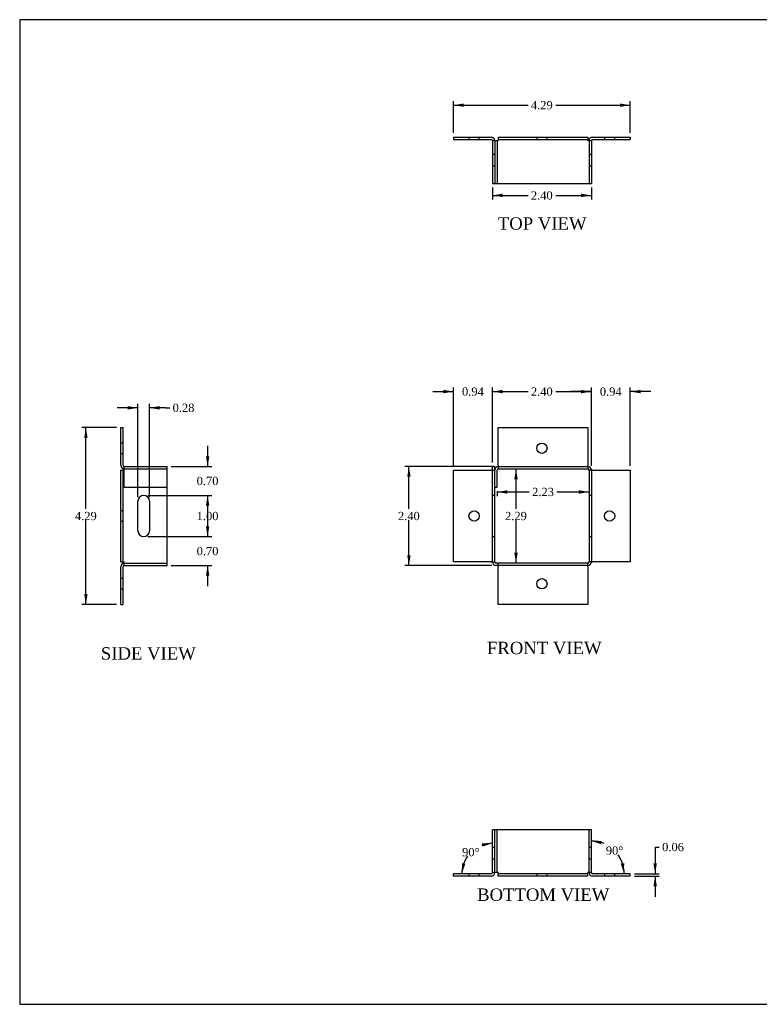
# Model space of a CAD drawing. Header units: inches. Extents: x 0.1 to 35.9, y -0.2 to 23.9.
# Tile 1 of 3: x 0.1 to 18, y 0.1 to 23.9. Entities that reach past the tile are written whole.
import ezdxf
from ezdxf.enums import TextEntityAlignment as Align
from ezdxf.lldxf.tags import DXFTag

# ---------------------------------------------------------------- set-up
doc = ezdxf.new("R2010")
doc.units = ezdxf.units.IN
doc.header["$MEASUREMENT"] = 0
doc.layers.add('COM55557-1', color=7, linetype='Continuous')
doc.layers.add('Default', color=7, linetype='Continuous')
doc.styles.add('SEACAD_Times_New_Roman', font='times.ttf')
tags = doc.linetypes.add('HIDDEN2', pattern=[0.1875, 0.125, -0.0625]).pattern_tags.tags
tags[6:7] = [DXFTag(74, 4), DXFTag(75, 0), DXFTag(340, '0'), DXFTag(46, 0.0), DXFTag(50, 0.0), DXFTag(44, 0.0), DXFTag(45, 0.0)]
tags[4:5] = [DXFTag(74, 4), DXFTag(75, 0), DXFTag(340, '0'), DXFTag(46, 0.0), DXFTag(50, 0.0), DXFTag(44, 0.0), DXFTag(45, 0.0)]
doc.dimstyles.new('HAMMOND_(STH_-_42x28)', dxfattribs={"dimtxt": 0.2, "dimasz": 0.25, "dimexe": 0.1, "dimexo": 0.1, "dimgap": 0.05, "dimtad": 0, "dimtih": 1, "dimtoh": 1, "dimzin": 0, "dimdsep": 46, "dimtxsty": 'SEACAD_Times_New_Roman', "dimblk1": '_SE_FILLED', "dimblk2": '_SE_FILLED', "dimsah": 1, "dimcen": 0.1, "dimadec": 0, "dimazin": 0, "dimtfac": 0.8, "dimtofl": 0, "dimtmove": 0, "dimatfit": 3, "dimfxl": 1, "dimtolj": 1, "dimtzin": 0, "dimarcsym": 0})

# ---------------------------------------------------------------- blocks, each defined once
blk = doc.blocks.new('SE')
at = {"layer": 'COM55557-1', "color": 7, "linetype": 'Continuous'}
for p, q in [((11.678, 13.133), (11.678, 14.047)), ((11.678, 14.047), (13.849, 14.047)), ((13.849, 14.047), (13.849, 13.133)), ((11.678, 13.133), (11.678, 13.104)), ((13.849, 13.104), (13.849, 13.133)), ((10.592, 13.018), (11.506, 13.018)), ((10.592, 10.79), (10.592, 13.018)), ((11.535, 13.018), (11.506, 13.018)), ((11.535, 10.79), (11.535, 13.104)), ((11.535, 13.104), (11.592, 13.104)), ((11.592, 10.79), (11.592, 13.104)), ((11.592, 12.604), (11.592, 13.018)), ((11.649, 12.604), (11.649, 13.018)), ((11.678, 13.104), (13.849, 13.104)), ((11.678, 13.047), (13.849, 13.047)), ((13.878, 13.018), (13.878, 10.79)), ((13.935, 13.018), (13.935, 10.79)), ((13.964, 13.018), (13.935, 13.018)), ((13.964, 13.018), (14.878, 13.018)), ((14.878, 13.018), (14.878, 10.79)), ((11.592, 12.604), (11.649, 12.604)), ((11.506, 10.79), (10.592, 10.79)), ((11.506, 10.79), (11.535, 10.79)), ((13.849, 10.761), (11.621, 10.761)), ((13.935, 10.79), (13.964, 10.79)), ((14.878, 10.79), (13.964, 10.79)), ((13.849, 10.704), (11.621, 10.704)), ((11.678, 10.704), (11.678, 10.675)), ((11.678, 9.761), (11.678, 10.675)), ((13.849, 10.675), (13.849, 10.704)), ((13.849, 10.675), (13.849, 9.761)), ((13.849, 9.761), (11.678, 9.761))]:
    blk.add_line(p, q, dxfattribs=at)
at = {"layer": 'COM55557-1', "color": 7, "linetype": 'HIDDEN2'}
for p, q in [((11.535, 13.018), (11.592, 13.018)), ((11.678, 13.104), (11.678, 13.047)), ((13.849, 13.104), (13.849, 13.047)), ((13.935, 13.018), (13.878, 13.018)), ((11.592, 12.404), (11.535, 12.404)), ((13.935, 12.404), (13.878, 12.404)), ((11.535, 11.404), (11.592, 11.404)), ((13.878, 11.404), (13.935, 11.404)), ((11.535, 10.79), (11.592, 10.79)), ((11.678, 10.704), (11.678, 10.761)), ((13.849, 10.704), (13.849, 10.761)), ((13.935, 10.79), (13.878, 10.79))]:
    blk.add_line(p, q, dxfattribs=at)
at = {"layer": 'COM55557-1', "color": 7, "linetype": 'Continuous'}
for centre in [(12.735, 13.547), (11.092, 11.904), (14.378, 11.904), (12.735, 10.261)]:
    blk.add_circle(centre, 0.125, dxfattribs=at)
for centre, radius, start, end in [((11.678, 13.018), 0.086, 90, 180), ((11.678, 13.018), 0.029, 90, 180), ((13.849, 13.018), 0.086, 0, 90), ((13.849, 13.018), 0.029, 0, 90), ((11.621, 10.79), 0.086, 180, 270), ((11.621, 10.79), 0.029, 180, 270), ((13.849, 10.79), 0.029, 270, 0), ((13.849, 10.79), 0.086, 270, 0)]:
    blk.add_arc(centre, radius, start, end, dxfattribs=at)
blk = doc.blocks.new('SE1')
at = {"layer": 'COM55557-1', "color": 7, "linetype": 'Continuous'}
for p, q in [((10.592, 21.092), (10.592, 21.035)), ((10.592, 21.092), (11.506, 21.092)), ((10.592, 21.035), (11.506, 21.035)), ((11.678, 21.092), (13.849, 21.092)), ((11.678, 21.092), (11.678, 21.035)), ((11.678, 21.035), (13.849, 21.035)), ((11.678, 21.035), (11.678, 21.006)), ((13.849, 21.092), (13.849, 21.035)), ((13.849, 21.006), (13.849, 21.035)), ((13.964, 21.092), (14.878, 21.092)), ((13.964, 21.035), (14.878, 21.035)), ((14.878, 21.092), (14.878, 21.035)), ((11.535, 21.006), (11.535, 19.967)), ((11.535, 21.006), (11.592, 21.006)), ((11.592, 21.006), (11.592, 21.006)), ((11.592, 21.006), (11.592, 19.967)), ((11.592, 21.006), (11.678, 21.006)), ((11.592, 21.006), (11.592, 19.967)), ((13.849, 21.006), (13.935, 21.006)), ((13.935, 21.006), (13.935, 19.967)), ((11.535, 19.967), (11.592, 19.967)), ((11.592, 19.967), (11.592, 19.967)), ((11.592, 19.967), (11.678, 19.967)), ((11.678, 19.967), (13.849, 19.967)), ((13.849, 19.967), (13.935, 19.967))]:
    blk.add_line(p, q, dxfattribs=at)
at = {"layer": 'COM55557-1', "color": 7, "linetype": 'HIDDEN2'}
for p, q in [((10.967, 21.092), (10.967, 21.035)), ((11.217, 21.035), (11.217, 21.092)), ((12.61, 21.092), (12.61, 21.035)), ((12.86, 21.035), (12.86, 21.092)), ((14.253, 21.092), (14.253, 21.035)), ((14.503, 21.035), (14.503, 21.092)), ((11.649, 21.006), (11.649, 19.967)), ((13.878, 21.006), (13.878, 19.967)), ((11.535, 20.676), (11.592, 20.676)), ((13.878, 20.676), (13.935, 20.676)), ((11.535, 20.395), (11.592, 20.395)), ((13.878, 20.395), (13.935, 20.395))]:
    blk.add_line(p, q, dxfattribs=at)
at = {"layer": 'COM55557-1', "color": 7, "linetype": 'Continuous'}
for centre, radius, start, end in [((11.506, 21.006), 0.086, 0, 90), ((11.506, 21.006), 0.029, 0, 90), ((13.964, 21.006), 0.086, 90, 180), ((13.964, 21.006), 0.029, 90, 180)]:
    blk.add_arc(centre, radius, start, end, dxfattribs=at)
blk = doc.blocks.new('SE3')
at = {"layer": 'COM55557-1', "color": 7, "linetype": 'Continuous'}
for p, q in [((2.522, 13.133), (2.522, 14.047)), ((2.522, 14.047), (2.579, 14.047)), ((2.579, 13.133), (2.579, 14.047)), ((2.522, 13.018), (2.579, 13.018)), ((2.522, 10.79), (2.522, 13.018)), ((2.579, 10.79), (2.579, 13.018)), ((2.608, 13.018), (2.579, 13.018)), ((2.608, 13.104), (3.647, 13.104)), ((2.608, 13.018), (2.608, 13.104)), ((3.647, 10.79), (3.647, 13.104)), ((2.938, 11.544), (2.938, 12.263)), ((3.219, 12.263), (3.219, 11.544)), ((2.522, 10.79), (2.579, 10.79)), ((2.579, 10.79), (2.608, 10.79)), ((2.608, 10.704), (2.608, 10.79)), ((3.647, 10.704), (3.647, 10.79)), ((2.522, 9.761), (2.522, 10.675)), ((2.579, 9.761), (2.579, 10.675)), ((2.608, 10.704), (3.647, 10.704)), ((2.522, 9.761), (2.579, 9.761))]:
    blk.add_line(p, q, dxfattribs=at)
at = {"layer": 'COM55557-1', "color": 7, "linetype": 'HIDDEN2'}
for p, q in [((2.579, 13.672), (2.522, 13.672)), ((2.522, 13.422), (2.579, 13.422)), ((2.608, 13.047), (3.647, 13.047)), ((2.608, 12.604), (2.608, 13.018)), ((2.608, 12.604), (3.647, 12.604)), ((2.579, 12.029), (2.522, 12.029)), ((2.522, 11.779), (2.579, 11.779)), ((2.608, 10.761), (3.647, 10.761)), ((2.579, 10.386), (2.522, 10.386)), ((2.522, 10.136), (2.579, 10.136))]:
    blk.add_line(p, q, dxfattribs=at)
at = {"layer": 'COM55557-1', "color": 7, "linetype": 'Continuous'}
for centre, radius, start, end in [((2.608, 13.133), 0.086, 180, 270), ((2.608, 13.133), 0.029, 180, 270), ((3.079, 12.263), 0.141, 0, 180), ((3.079, 11.544), 0.141, 180, 0), ((2.608, 10.675), 0.086, 90, 180), ((2.608, 10.675), 0.029, 90, 180)]:
    blk.add_arc(centre, radius, start, end, dxfattribs=at)
blk = doc.blocks.new('SE4')
at = {"layer": 'COM55557-1', "color": 7, "linetype": 'Continuous'}
for p, q in [((11.621, 4.297), (11.535, 4.297)), ((11.535, 3.258), (11.535, 4.297)), ((13.849, 4.297), (11.621, 4.297)), ((13.935, 4.297), (13.849, 4.297)), ((13.935, 3.258), (13.935, 4.297)), ((11.506, 3.229), (10.592, 3.229)), ((10.592, 3.172), (10.592, 3.229)), ((11.506, 3.172), (10.592, 3.172)), ((11.621, 3.258), (11.535, 3.258)), ((11.678, 3.258), (11.621, 3.258)), ((11.678, 3.258), (11.678, 3.229)), ((11.678, 3.172), (11.678, 3.229)), ((13.849, 3.229), (11.678, 3.229)), ((13.849, 3.172), (11.678, 3.172)), ((13.935, 3.258), (13.849, 3.258)), ((13.849, 3.229), (13.849, 3.258)), ((13.849, 3.172), (13.849, 3.229)), ((14.878, 3.229), (13.964, 3.229)), ((14.878, 3.172), (13.964, 3.172)), ((14.878, 3.172), (14.878, 3.229))]:
    blk.add_line(p, q, dxfattribs=at)
at = {"layer": 'COM55557-1', "color": 7, "linetype": 'HIDDEN2'}
for p, q in [((11.592, 3.258), (11.592, 4.297)), ((11.592, 3.258), (11.592, 4.297)), ((11.649, 3.258), (11.649, 4.297)), ((13.878, 3.258), (13.878, 4.297)), ((11.535, 3.87), (11.592, 3.87)), ((13.878, 3.87), (13.935, 3.87)), ((11.535, 3.589), (11.592, 3.589)), ((13.878, 3.589), (13.935, 3.589)), ((10.967, 3.229), (10.967, 3.172)), ((11.217, 3.172), (11.217, 3.229)), ((12.61, 3.229), (12.61, 3.172)), ((12.86, 3.172), (12.86, 3.229)), ((14.253, 3.229), (14.253, 3.172)), ((14.503, 3.172), (14.503, 3.229))]:
    blk.add_line(p, q, dxfattribs=at)
at = {"layer": 'COM55557-1', "color": 7, "linetype": 'Continuous'}
for centre, radius, start, end in [((11.506, 3.258), 0.086, 270, 0), ((11.506, 3.258), 0.029, 270, 0), ((13.964, 3.258), 0.086, 180, 270), ((13.964, 3.258), 0.029, 180, 270)]:
    blk.add_arc(centre, radius, start, end, dxfattribs=at)
blk = doc.blocks.new('DMBLK6360')
at = {"layer": 'Default', "linetype": 'Continuous', "transparency": 16777216}
for points in [[(9.469, 12.854), (9.552, 12.854), (9.511, 13.104)], [(9.469, 10.954), (9.511, 10.704), (9.552, 10.954)]]:
    blk.add_hatch(color=7, dxfattribs=at).paths.add_polyline_path(points)
at = {"layer": 'Default', "color": 7, "linetype": 'Continuous', "transparency": 16777216}
for p, q in [((11.578, 13.104), (9.411, 13.104)), ((9.511, 12.074), (9.511, 13.104)), ((9.511, 10.704), (9.511, 11.804)), ((11.521, 10.704), (9.411, 10.704))]:
    blk.add_line(p, q, dxfattribs=at)
at = {"layer": 'Default', "color": 7, "linetype": 'Continuous', "transparency": 16777216, "style": 'SEACAD_Times_New_Roman'}
blk.add_text('2.40', height=0.2, dxfattribs=at).set_placement((9.245, 12.004), align=Align.TOP_LEFT)
blk = doc.blocks.new('_SE_FILLED')
at = {"color": 0}
blk.add_line((0, 0), (-1, 0), dxfattribs=at)
blk.add_solid([(0, 0), (-1, -0.1665), (-1, 0.1665), (0, 0)], dxfattribs=at)
blk = doc.blocks.new('DMBLK6361')
at = {"layer": 'Default', "linetype": 'Continuous', "transparency": 16777216}
for points in [[(11.785, 14.962), (11.535, 14.921), (11.785, 14.879)], [(13.685, 14.962), (13.685, 14.879), (13.935, 14.921)]]:
    blk.add_hatch(color=7, dxfattribs=at).paths.add_polyline_path(points)
at = {"layer": 'Default', "color": 7, "linetype": 'Continuous', "transparency": 16777216}
for p, q in [((11.535, 13.204), (11.535, 15.021)), ((11.535, 14.921), (12.399, 14.921)), ((13.07, 14.921), (13.935, 14.921)), ((13.935, 13.118), (13.935, 15.021))]:
    blk.add_line(p, q, dxfattribs=at)
at = {"layer": 'Default', "color": 7, "linetype": 'Continuous', "transparency": 16777216, "style": 'SEACAD_Times_New_Roman'}
blk.add_text('2.40', height=0.2, dxfattribs=at).set_placement((12.469, 15.021), align=Align.TOP_LEFT)
blk = doc.blocks.new('DMBLK6362')
at = {"layer": 'Default', "linetype": 'Continuous', "transparency": 16777216}
for points in [[(2.688, 14.569), (2.688, 14.485), (2.938, 14.527)], [(3.469, 14.569), (3.219, 14.527), (3.469, 14.485)]]:
    blk.add_hatch(color=7, dxfattribs=at).paths.add_polyline_path(points)
at = {"layer": 'Default', "color": 7, "linetype": 'Continuous', "transparency": 16777216}
for p, q in [((2.938, 12.363), (2.938, 14.627)), ((3.219, 12.363), (3.219, 14.627)), ((2.938, 14.527), (2.438, 14.527)), ((3.61, 14.527), (3.219, 14.527)), ((3.61, 14.527), (3.71, 14.527))]:
    blk.add_line(p, q, dxfattribs=at)
at = {"layer": 'Default', "color": 7, "linetype": 'Continuous', "transparency": 16777216, "style": 'SEACAD_Times_New_Roman'}
blk.add_text('0.28', height=0.2, dxfattribs=at).set_placement((3.78, 14.627), align=Align.TOP_LEFT)
blk = doc.blocks.new('DMBLK6363')
at = {"layer": 'Default', "linetype": 'Continuous', "transparency": 16777216}
for points in [[(4.67, 12.154), (4.629, 12.404), (4.587, 12.154)], [(4.67, 11.654), (4.587, 11.654), (4.629, 11.404)]]:
    blk.add_hatch(color=7, dxfattribs=at).paths.add_polyline_path(points)
at = {"layer": 'Default', "color": 7, "linetype": 'Continuous', "transparency": 16777216}
for p, q in [((3.179, 12.404), (4.729, 12.404)), ((4.629, 12.404), (4.629, 12.074)), ((4.629, 11.804), (4.629, 11.404)), ((3.179, 11.404), (4.729, 11.404))]:
    blk.add_line(p, q, dxfattribs=at)
at = {"layer": 'Default', "color": 7, "linetype": 'Continuous', "transparency": 16777216, "style": 'SEACAD_Times_New_Roman'}
blk.add_text('1.00', height=0.2, dxfattribs=at).set_placement((4.363, 12.004), align=Align.TOP_LEFT)
blk = doc.blocks.new('DMBLK6364')
at = {"layer": 'Default', "linetype": 'Continuous', "transparency": 16777216}
for points in [[(4.67, 11.654), (4.587, 11.654), (4.629, 11.404)], [(4.67, 10.454), (4.629, 10.704), (4.587, 10.454)]]:
    blk.add_hatch(color=7, dxfattribs=at).paths.add_polyline_path(points)
at = {"layer": 'Default', "color": 7, "linetype": 'Continuous', "transparency": 16777216}
for p, q in [((4.629, 11.904), (4.629, 11.404)), ((3.179, 11.404), (4.729, 11.404)), ((3.747, 10.704), (4.729, 10.704)), ((4.629, 10.704), (4.629, 10.204))]:
    blk.add_line(p, q, dxfattribs=at)
at = {"layer": 'Default', "color": 7, "linetype": 'Continuous', "transparency": 16777216, "style": 'SEACAD_Times_New_Roman'}
blk.add_text('0.70', height=0.2, dxfattribs=at).set_placement((4.363, 11.154), align=Align.TOP_LEFT)
blk = doc.blocks.new('DMBLK6365')
at = {"layer": 'Default', "linetype": 'Continuous', "transparency": 16777216}
for points in [[(4.67, 13.354), (4.587, 13.354), (4.629, 13.104)], [(4.67, 12.154), (4.629, 12.404), (4.587, 12.154)]]:
    blk.add_hatch(color=7, dxfattribs=at).paths.add_polyline_path(points)
at = {"layer": 'Default', "color": 7, "linetype": 'Continuous', "transparency": 16777216}
for p, q in [((4.629, 13.604), (4.629, 13.104)), ((3.747, 13.104), (4.729, 13.104)), ((3.179, 12.404), (4.729, 12.404)), ((4.629, 12.404), (4.629, 11.904))]:
    blk.add_line(p, q, dxfattribs=at)
at = {"layer": 'Default', "color": 7, "linetype": 'Continuous', "transparency": 16777216, "style": 'SEACAD_Times_New_Roman'}
blk.add_text('0.70', height=0.2, dxfattribs=at).set_placement((4.363, 12.854), align=Align.TOP_LEFT)
blk = doc.blocks.new('DMBLK6366')
at = {"layer": 'Default', "linetype": 'Continuous', "transparency": 16777216}
for points in [[(1.635, 13.797), (1.718, 13.797), (1.677, 14.047)], [(1.635, 10.011), (1.677, 9.761), (1.718, 10.011)]]:
    blk.add_hatch(color=7, dxfattribs=at).paths.add_polyline_path(points)
at = {"layer": 'Default', "color": 7, "linetype": 'Continuous', "transparency": 16777216}
for p, q in [((2.422, 14.047), (1.577, 14.047)), ((1.677, 12.074), (1.677, 14.047)), ((1.677, 9.761), (1.677, 11.804)), ((2.422, 9.761), (1.577, 9.761))]:
    blk.add_line(p, q, dxfattribs=at)
at = {"layer": 'Default', "color": 7, "linetype": 'Continuous', "transparency": 16777216, "style": 'SEACAD_Times_New_Roman'}
blk.add_text('4.29', height=0.2, dxfattribs=at).set_placement((1.411, 12.004), align=Align.TOP_LEFT)
blk = doc.blocks.new('DMBLK6368')
at = {"layer": 'Default', "linetype": 'Continuous', "transparency": 16777216}
for points in [[(11.785, 19.637), (11.785, 19.72), (11.535, 19.678)], [(13.685, 19.637), (13.935, 19.678), (13.685, 19.72)]]:
    blk.add_hatch(color=7, dxfattribs=at).paths.add_polyline_path(points)
at = {"layer": 'Default', "color": 7, "linetype": 'Continuous', "transparency": 16777216}
for p, q in [((11.535, 19.867), (11.535, 19.578)), ((13.935, 19.867), (13.935, 19.578)), ((11.535, 19.678), (12.399, 19.678)), ((13.07, 19.678), (13.935, 19.678))]:
    blk.add_line(p, q, dxfattribs=at)
at = {"layer": 'Default', "color": 7, "linetype": 'Continuous', "transparency": 16777216, "style": 'SEACAD_Times_New_Roman'}
blk.add_text('2.40', height=0.2, dxfattribs=at).set_placement((12.469, 19.778), align=Align.TOP_LEFT)
blk = doc.blocks.new('DMBLK6369')
at = {"layer": 'Default', "linetype": 'Continuous', "transparency": 16777216}
for points in [[(10.842, 21.907), (10.592, 21.866), (10.842, 21.824)], [(14.628, 21.907), (14.628, 21.824), (14.878, 21.866)]]:
    blk.add_hatch(color=7, dxfattribs=at).paths.add_polyline_path(points)
at = {"layer": 'Default', "color": 7, "linetype": 'Continuous', "transparency": 16777216}
for p, q in [((10.592, 21.192), (10.592, 21.966)), ((10.592, 21.866), (12.399, 21.866)), ((13.07, 21.866), (14.878, 21.866)), ((14.878, 21.192), (14.878, 21.966))]:
    blk.add_line(p, q, dxfattribs=at)
at = {"layer": 'Default', "color": 7, "linetype": 'Continuous', "transparency": 16777216, "style": 'SEACAD_Times_New_Roman'}
blk.add_text('4.29', height=0.2, dxfattribs=at).set_placement((12.469, 21.966), align=Align.TOP_LEFT)
blk = doc.blocks.new('DMBLK6370')
at = {"layer": 'Default', "linetype": 'Continuous', "transparency": 16777216}
for points in [[(13.685, 14.962), (13.685, 14.879), (13.935, 14.921)], [(15.128, 14.962), (14.878, 14.921), (15.128, 14.879)]]:
    blk.add_hatch(color=7, dxfattribs=at).paths.add_polyline_path(points)
at = {"layer": 'Default', "color": 7, "linetype": 'Continuous', "transparency": 16777216}
for p, q in [((13.935, 14.921), (13.435, 14.921)), ((13.935, 13.118), (13.935, 15.021)), ((14.878, 13.118), (14.878, 15.021)), ((15.378, 14.921), (14.878, 14.921))]:
    blk.add_line(p, q, dxfattribs=at)
at = {"layer": 'Default', "color": 7, "linetype": 'Continuous', "transparency": 16777216, "style": 'SEACAD_Times_New_Roman'}
blk.add_text('0.94', height=0.2, dxfattribs=at).set_placement((14.141, 15.021), align=Align.TOP_LEFT)
blk = doc.blocks.new('DMBLK6371')
at = {"layer": 'Default', "linetype": 'Continuous', "transparency": 16777216}
for points in [[(10.342, 14.962), (10.342, 14.879), (10.592, 14.921)], [(11.785, 14.962), (11.535, 14.921), (11.785, 14.879)]]:
    blk.add_hatch(color=7, dxfattribs=at).paths.add_polyline_path(points)
at = {"layer": 'Default', "color": 7, "linetype": 'Continuous', "transparency": 16777216}
for p, q in [((10.092, 14.921), (10.592, 14.921)), ((10.592, 13.118), (10.592, 15.021)), ((11.535, 13.204), (11.535, 15.021)), ((11.535, 14.921), (12.035, 14.921))]:
    blk.add_line(p, q, dxfattribs=at)
at = {"layer": 'Default', "color": 7, "linetype": 'Continuous', "transparency": 16777216, "style": 'SEACAD_Times_New_Roman'}
blk.add_text('0.94', height=0.2, dxfattribs=at).set_placement((10.798, 15.021), align=Align.TOP_LEFT)
blk = doc.blocks.new('DMBLK6379')
at = {"layer": 'Default', "linetype": 'Continuous', "transparency": 16777216}
for points in [[(11.295, 3.887), (11.535, 3.97), (11.281, 3.969)], [(10.796, 3.483), (10.795, 3.229), (10.878, 3.469)]]:
    blk.add_hatch(color=7, dxfattribs=at).paths.add_polyline_path(points)
at = {"layer": 'Default', "color": 7, "linetype": 'Continuous', "transparency": 16777216}
for start, end in [(90, 110.4862), (145.1089, 180)]:
    blk.add_arc((11.535, 3.229), 0.74, start, end, dxfattribs=at)
at = {"layer": 'Default', "color": 7, "linetype": 'Continuous', "transparency": 16777216, "style": 'SEACAD_Times_New_Roman'}
blk.add_text('90°', height=0.2, dxfattribs=at).set_placement((10.8, 3.853), align=Align.TOP_LEFT)
blk = doc.blocks.new('DMBLK6380')
at = {"layer": 'Default', "linetype": 'Continuous', "transparency": 16777216}
for points in [[(12.066, 12.797), (12.149, 12.797), (12.107, 13.047)], [(12.066, 11.011), (12.107, 10.761), (12.149, 11.011)]]:
    blk.add_hatch(color=7, dxfattribs=at).paths.add_polyline_path(points)
at = {"layer": 'Default', "color": 7, "linetype": 'Continuous', "transparency": 16777216}
for p, q in [((12.107, 13.047), (12.107, 12.074)), ((12.107, 11.804), (12.107, 10.761))]:
    blk.add_line(p, q, dxfattribs=at)
at = {"layer": 'Default', "color": 7, "linetype": 'Continuous', "transparency": 16777216, "style": 'SEACAD_Times_New_Roman'}
blk.add_text('2.29', height=0.2, dxfattribs=at).set_placement((11.842, 12.004), align=Align.TOP_LEFT)
blk = doc.blocks.new('DMBLK6381')
at = {"layer": 'Default', "linetype": 'Continuous', "transparency": 16777216}
for points in [[(11.899, 12.445), (11.899, 12.529), (11.649, 12.487)], [(13.628, 12.445), (13.878, 12.487), (13.628, 12.529)]]:
    blk.add_hatch(color=7, dxfattribs=at).paths.add_polyline_path(points)
at = {"layer": 'Default', "color": 7, "linetype": 'Continuous', "transparency": 16777216}
for p, q in [((11.649, 12.504), (11.649, 12.387)), ((11.649, 12.487), (12.428, 12.487)), ((13.099, 12.487), (13.878, 12.487))]:
    blk.add_line(p, q, dxfattribs=at)
at = {"layer": 'Default', "color": 7, "linetype": 'Continuous', "transparency": 16777216, "style": 'SEACAD_Times_New_Roman'}
blk.add_text('2.23', height=0.2, dxfattribs=at).set_placement((12.498, 12.587), align=Align.TOP_LEFT)
blk = doc.blocks.new('DMBLK6382')
at = {"layer": 'Default', "linetype": 'Continuous', "transparency": 16777216}
for points in [[(14.188, 4.026), (13.935, 4.024), (14.175, 3.943)], [(14.649, 3.47), (14.729, 3.229), (14.731, 3.483)]]:
    blk.add_hatch(color=7, dxfattribs=at).paths.add_polyline_path(points)
at = {"layer": 'Default', "color": 7, "linetype": 'Continuous', "transparency": 16777216}
for start, end in [(67.0949, 90), (0, 35.5349)]:
    blk.add_arc((13.935, 3.229), 0.794, start, end, dxfattribs=at)
at = {"layer": 'Default', "color": 7, "linetype": 'Continuous', "transparency": 16777216, "style": 'SEACAD_Times_New_Roman'}
blk.add_text('90°', height=0.2, dxfattribs=at).set_placement((14.286, 3.891), align=Align.TOP_LEFT)
blk = doc.blocks.new('DMBLK6383')
at = {"layer": 'Default', "linetype": 'Continuous', "transparency": 16777216}
for points in [[(15.524, 3.479), (15.441, 3.479), (15.482, 3.229)], [(15.524, 2.922), (15.482, 3.172), (15.441, 2.922)]]:
    blk.add_hatch(color=7, dxfattribs=at).paths.add_polyline_path(points)
at = {"layer": 'Default', "color": 7, "linetype": 'Continuous', "transparency": 16777216}
for p, q in [((15.482, 3.876), (15.582, 3.876)), ((15.482, 3.876), (15.482, 3.229)), ((14.978, 3.229), (15.582, 3.229)), ((14.978, 3.172), (15.582, 3.172)), ((15.482, 3.172), (15.482, 2.672))]:
    blk.add_line(p, q, dxfattribs=at)
at = {"layer": 'Default', "color": 7, "linetype": 'Continuous', "transparency": 16777216, "style": 'SEACAD_Times_New_Roman'}
blk.add_text('0.06', height=0.2, dxfattribs=at).set_placement((15.652, 3.976), align=Align.TOP_LEFT)
blk = doc.blocks.new('BORDER')
at = {"layer": 'Default', "color": 7, "linetype": 'Continuous'}
for p, q in [((0, 27.86), (-41.86, 27.86)), ((-41.86, 27.86), (-41.86, 0)), ((-41.86, 0), (0, 0))]:
    blk.add_line(p, q, dxfattribs=at)

msp = doc.modelspace()

# ---------------------------------------------------------------- block references
at = {"layer": 'Default', "color": 7, "xscale": 0.857, "yscale": 0.857, "zscale": 0.857}
msp.add_blockref('BORDER', (35.945, 0.063), dxfattribs=at)
at = {"layer": 'Default'}
for name in ['SE1', 'SE3', 'SE', 'SE4']:
    msp.add_blockref(name, (0, 0), dxfattribs=at)

# ---------------------------------------------------------------- texts
at = {"layer": 'Default', "color": 7, "linetype": 'Continuous', "style": 'SEACAD_Times_New_Roman'}
for s, p in [('TOP VIEW', (11.667, 19.147)), ('FRONT VIEW', (11.403, 8.854)), ('SIDE VIEW', (2.04, 8.722)), ('BOTTOM VIEW', (11.164, 2.872))]:
    msp.add_text(s, height=0.3, dxfattribs=at).set_placement(p, align=Align.TOP_LEFT)

# ---------------------------------------------------------------- dimensions: what is measured, and where the dimension line sits
at = {"layer": 'Default', "color": 7, "linetype": 'Continuous'}
for base, p1, p2, angle, picture, middle, dimtype in [((10.592, 21.866), (10.592, 21.092), (14.878, 21.092), 0, 'DMBLK6369', (12.735, 21.866), 161), ((11.535, 19.678), (11.535, 19.967), (13.935, 19.967), 0, 'DMBLK6368', (12.735, 19.678), 161), ((1.677, 9.761), (2.522, 9.761), (2.522, 14.047), 90, 'DMBLK6366', (1.677, 11.904), 161), ((4.629, 12.404), (3.647, 13.104), (3.079, 12.404), 90, 'DMBLK6365', (4.629, 12.754), 160), ((9.511, 13.104), (13.849, 10.704), (11.678, 13.104), 90, 'DMBLK6360', (9.511, 11.904), 160), ((12.107, 10.761), (12.763, 13.047), (13.849, 10.761), 90, 'DMBLK6380', (12.107, 11.904), 160), ((4.629, 12.404), (3.079, 12.404), (3.079, 11.404), 270, 'DMBLK6363', (4.629, 11.904), 161), ((4.629, 10.704), (3.079, 11.404), (3.647, 10.704), 90, 'DMBLK6364', (4.629, 11.054), 160)]:
    dim = msp.add_linear_dim(base=base, p1=p1, p2=p2, angle=angle, text='\\A1;<>', dimstyle='HAMMOND_(STH_-_42x28)', dxfattribs=at)
    dim.commit()
    dim.dimension.update_dxf_attribs({"geometry": picture, "text_midpoint": middle, "dimtype": dimtype})
for base, p1, p2, picture, middle in [((11.535, 14.921), (10.592, 13.018), (11.535, 13.104), 'DMBLK6371', (11.063, 14.921)), ((13.935, 14.921), (11.535, 13.104), (13.935, 13.018), 'DMBLK6361', (12.735, 14.921)), ((13.935, 14.921), (14.878, 13.018), (13.935, 13.018), 'DMBLK6370', (14.406, 14.921)), ((13.878, 12.487), (11.649, 12.604), (13.878, 13.018), 'DMBLK6381', (12.763, 12.487))]:
    dim = msp.add_linear_dim(base=base, p1=p1, p2=p2, text='\\A1;<>', dimstyle='HAMMOND_(STH_-_42x28)', dxfattribs=at)
    dim.commit()
    dim.dimension.update_dxf_attribs({"geometry": picture, "text_midpoint": middle, "dimtype": 160})
dim = msp.add_linear_dim(base=(2.938, 14.527), p1=(3.219, 12.263), p2=(2.938, 12.263), text='\\A1;<>', dimstyle='HAMMOND_(STH_-_42x28)', override={"dimtmove": 1}, dxfattribs=at)
dim.commit()
dim.dimension.update_dxf_attribs({"geometry": 'DMBLK6362', "text_midpoint": (3.71, 14.527), "dimtype": 160})
for base, line1, line2, picture, middle in [((11.011, 3.753), ((11.535, 3.229), (11.535, 4.297)), ((11.535, 3.229), (10.592, 3.229)), 'DMBLK6379', (11.011, 3.753)), ((14.496, 3.791), ((13.935, 3.229), (13.935, 4.297)), ((13.935, 3.229), (14.878, 3.229)), 'DMBLK6382', (14.496, 3.791))]:
    dim = msp.add_angular_dim_2l(base=base, line1=line1, line2=line2, text='\\A1;<>', dimstyle='HAMMOND_(STH_-_42x28)', dxfattribs=at)
    dim.commit()
    dim.dimension.update_dxf_attribs({"geometry": picture, "text_midpoint": middle, "dimtype": 162})
dim = msp.add_linear_dim(base=(15.482, 3.229), p1=(14.878, 3.229), p2=(14.878, 3.172), angle=270, text='\\A1;<>', dimstyle='HAMMOND_(STH_-_42x28)', override={"dimtmove": 1}, dxfattribs=at)
dim.commit()
dim.dimension.update_dxf_attribs({"geometry": 'DMBLK6383', "text_midpoint": (15.582, 3.876), "dimtype": 161})

doc.saveas('drawing.dxf')
